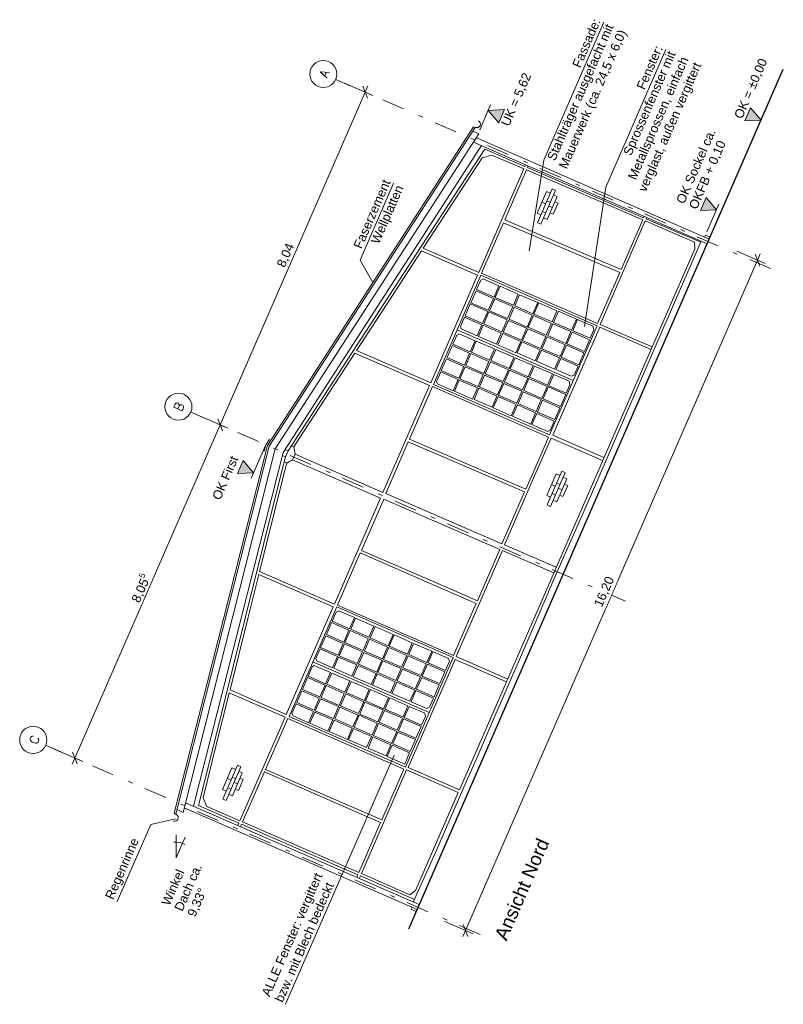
# Model space of a CAD drawing. Header units: metres. Extents: x -43 to 549, y 12 to 64.
# Tile 12 of 13: x 341 to 358, y 12 to 34. Entities that reach past the tile are written whole.
import ezdxf

# ---------------------------------------------------------------- set-up
doc = ezdxf.new("R2010")
doc.units = ezdxf.units.M
doc.header["$MEASUREMENT"] = 0
doc.linetypes.add('Achslinie 01', pattern=[1.166667, 0.5, -0.3, 0, -0.366667])
doc.linetypes.add('Wipeout_Contour', pattern=[1, 0, -1])
for name, color, linetype in [('00_Achsraster', 7, 'Continuous'), ('GBE_Beschriftung', 7, 'Continuous'), ('GBE_Dach', 7, 'Continuous'), ('GBE_Fen_Tuer', 7, 'Continuous'), ('GBE_Wand_Decke_tragend_Ansicht', 7, 'Continuous'), ('GBE_Wand_Decke_tragend_Schnitt', 7, 'Continuous'), ('NEU_GBE_Bemassung_fsa', 7, 'Continuous'), ('NEU_GBE_Hoehenkoten', 7, 'Continuous'), ('NEU_GBE_Holzbalken', 7, 'Continuous'), ('NEU_GBE_Regenrinne', 7, 'Continuous'), ('NEU_GBE_Sockel', 7, 'Continuous')]:
    doc.layers.add(name, color=color, linetype=linetype)
doc.styles.add('ERSTELLTER_STIL_1', font='txt')
doc.dimstyles.new('ERSTELLTER_STIL__1', dxfattribs={"dimtxt": 0.2, "dimasz": 0.190285, "dimexe": 0.18, "dimexo": 0.5, "dimgap": 0.09, "dimtad": 1, "dimzin": 0, "dimdsep": 46, "dimtxsty": 'ERSTELLTER_STIL_1', "dimblk": 'ARROWHEAD_6', "dimblk1": 'ARROWHEAD_6', "dimblk2": 'ARROWHEAD_6', "dimcen": 0.09, "dimclrd": 7, "dimclre": 7, "dimclrt": 7, "dimazin": 0, "dimtfac": 1, "dimtdec": 4, "dimtmove": 2, "dimatfit": 3, "dimfxl": 1, "dimtolj": 1, "dimtzin": 0, "dimarcsym": 0})
doc.dimstyles.new('ERSTELLTER_STIL__2', dxfattribs={"dimtxt": 0.2, "dimasz": 0.190285, "dimexe": 0.18, "dimexo": 0.5, "dimgap": 0.09, "dimtad": 1, "dimzin": 0, "dimdsep": 46, "dimtxsty": 'ERSTELLTER_STIL_1', "dimblk": 'ARROWHEAD_6', "dimblk1": 'ARROWHEAD_6', "dimblk2": 'ARROWHEAD_6', "dimcen": 0.09, "dimclrd": 8, "dimclre": 8, "dimclrt": 8, "dimazin": 0, "dimtfac": 1, "dimtdec": 4, "dimtmove": 0, "dimatfit": 3, "dimfxl": 1, "dimtolj": 1, "dimtzin": 0, "dimarcsym": 0})

# ---------------------------------------------------------------- blocks, each defined once
blk = doc.blocks.new('*D20', base_point=(383.397, 0))
at = {"layer": 'NEU_GBE_Bemassung_fsa', "color": 7, "linetype": 'Continuous', "lineweight": 13}
for p, q in [((357.104, 28.132), (356.474, 28.406)), ((350.463, 13.354), (356.932, 28.207)), ((356.984, 28.075), (356.88, 28.339)), ((356.932, 28.207), (356.992, 28.345)), ((350.635, 13.279), (350.005, 13.553)), ((350.403, 13.216), (350.463, 13.354)), ((350.411, 13.485), (350.515, 13.222))]:
    blk.add_line(p, q, dxfattribs=at)
at = {"color": 254, "linetype": 'Wipeout_Contour', "lineweight": 0, "ltscale": 1416.696685}
blk.add_wipeout([(353.537, 20.429), (353.845, 21.137), (353.583, 21.251), (353.275, 20.543)], dxfattribs=at).dxf.layer = 'NEU_GBE_Bemassung_fsa'
at = {"layer": 'NEU_GBE_Bemassung_fsa', "color": 7, "lineweight": 13, "insert": (353.515, 20.486), "char_height": 0.2, "attachment_point": 7, "rotation": 66.4651, "style": 'ERSTELLTER_STIL_1'}
blk.add_mtext('\\A1;{\\pql;\\fArial|b0|i0|c0|p34;16,20}', dxfattribs=at)
blk = doc.blocks.new('ARROWHEAD_6')
at = {"color": 0, "linetype": 'Continuous', "lineweight": 0}
for p, q in [((0, 0), (-1, 0)), ((-0.5, -0.5), (0.5, 0.5))]:
    blk.add_line(p, q, dxfattribs=at)
blk = doc.blocks.new('*D21', base_point=(383.397, 0))
at = {"layer": '00_Achsraster', "color": 8, "linetype": 'Continuous', "lineweight": 18}
for p, q in [((347.779, 32.128), (348.41, 31.853)), ((348.238, 31.928), (345.027, 24.556)), ((348.289, 31.796), (348.186, 32.06)), ((348.298, 32.066), (348.238, 31.928)), ((344.568, 24.756), (345.199, 24.481)), ((345.079, 24.424), (344.975, 24.688))]:
    blk.add_line(p, q, dxfattribs=at)
at = {"color": 254, "linetype": 'Wipeout_Contour', "lineweight": 0, "ltscale": 1390.631171}
blk.add_wipeout([(346.505, 27.973), (346.743, 28.519), (346.503, 28.624), (346.265, 28.077)], dxfattribs=at).dxf.layer = '00_Achsraster'
at = {"layer": '00_Achsraster', "color": 8, "lineweight": 18, "insert": (346.489, 28.013), "char_height": 0.2, "attachment_point": 7, "rotation": 66.4651, "style": 'ERSTELLTER_STIL_1'}
blk.add_mtext('\\A1;{\\pql;\\fArial|b0|i0|c0|p34;8,04}', dxfattribs=at)
blk = doc.blocks.new('*D22', base_point=(383.397, 0))
at = {"layer": '00_Achsraster', "color": 8, "linetype": 'Continuous', "lineweight": 18}
for p, q in [((345.079, 24.424), (344.975, 24.688)), ((345.027, 24.556), (341.811, 17.174)), ((341.353, 17.373), (341.984, 17.099)), ((341.76, 17.305), (341.863, 17.042)), ((341.811, 17.174), (341.751, 17.036))]:
    blk.add_line(p, q, dxfattribs=at)
at = {"color": 254, "linetype": 'Wipeout_Contour', "lineweight": 0, "ltscale": 1375.712131}
blk.add_wipeout([(343.272, 20.549), (343.55, 21.188), (343.31, 21.292), (343.032, 20.654)], dxfattribs=at).dxf.layer = '00_Achsraster'
at = {"layer": '00_Achsraster', "color": 8, "lineweight": 18, "insert": (343.291, 20.574), "char_height": 0.2, "attachment_point": 7, "rotation": 66.4651, "style": 'ERSTELLTER_STIL_1'}
blk.add_mtext('\\A1;{\\pql;\\fArial|b0|i0|c0|p34;8,05\\fArial|b0|i0|c0|p34;\\A1{\\H.66x;\\S5^  ;}}', dxfattribs=at)

msp = doc.modelspace()

# ---------------------------------------------------------------- hatches: boundary and pattern name
at = {"layer": 'NEU_GBE_Hoehenkoten', "linetype": 'Continuous', "lineweight": 100}
msp.add_hatch(color=7, dxfattribs=at).paths.add_polyline_path([(351.201, 31.253), (351.326, 31.542), (350.968, 31.526)])
at = {"layer": 'NEU_GBE_Hoehenkoten', "linetype": 'Continuous', "lineweight": 13}
for points in [[(356.651, 31.291), (356.776, 31.58), (357.009, 31.307)], [(355.666, 29.308), (355.791, 29.597), (356.024, 29.324)], [(345.536, 23.768), (345.41, 23.479), (345.769, 23.494)]]:
    msp.add_hatch(color=7, dxfattribs=at).paths.add_polyline_path(points)

# ---------------------------------------------------------------- linework, layer by layer
at = {"layer": '00_Achsraster', "color": 253, "linetype": 'Achslinie 01', "lineweight": 18, "true_color": 0x9f9f9f}
for p, q in [((357.216, 28.018), (347.589, 32.211)), ((354.005, 20.646), (344.378, 24.839)), ((350.789, 13.263), (341.162, 17.456))]:
    msp.add_line(p, q, dxfattribs=at)
at = {"layer": '00_Achsraster', "color": 253, "linetype": 'Continuous', "lineweight": 18, "true_color": 0x9f9f9f}
for centre in [(347.313, 32.331), (344.103, 24.959), (340.887, 17.576)]:
    msp.add_circle(centre, 0.3, dxfattribs=at)
at = {"layer": 'GBE_Beschriftung', "color": 7, "linetype": 'Continuous', "lineweight": 13}
for p, q in [((346.473, 11.716), (348.879, 17.239)), ((344.057, 14.962), (344.057, 15.471)), ((344.057, 14.962), (344.256, 15.42))]:
    msp.add_line(p, q, dxfattribs=at)
for points in [[(351.874, 28.416), (352.196, 30.425), (353.525, 33.477)], [(353.097, 26.734), (353.571, 29.826), (354.901, 32.878)], [(348.407, 27.709), (348.127, 28.203), (348.87, 29.909)], [(344.042, 15.829), (343.489, 15.697), (342.746, 13.991)]]:
    msp.add_lwpolyline(points, dxfattribs=at)
msp.add_arc((344.057, 14.962), 0.35, 58.0603, 99.1491, dxfattribs=at)
at = {"layer": 'GBE_Dach', "color": 251, "linetype": 'Continuous', "lineweight": 18, "true_color": 0x5f5f5f, "flags": 128}
for points in [[(346.039, 24.115), (346.12, 24.241)], [(346.039, 24.115), (346.002, 23.97)]]:
    msp.add_lwpolyline(points, dxfattribs=at)
at = {"layer": 'GBE_Fen_Tuer', "color": 7, "linetype": 'Continuous', "lineweight": 13}
for p, q in [((350.854, 27.789), (350.799, 27.762)), ((350.278, 26.662), (352.851, 25.542)), ((350.367, 26.681), (350.351, 26.734)), ((353.307, 26.663), (353.285, 26.744)), ((350.325, 26.574), (350.267, 26.542)), ((352.804, 25.632), (352.869, 25.657)), ((349.84, 25.465), (349.822, 25.519)), ((352.777, 25.445), (352.76, 25.523)), ((352.283, 24.41), (352.337, 24.434)), ((347.656, 20.436), (347.596, 20.409)), ((347.112, 19.223), (347.067, 19.195)), ((347.081, 19.308), (349.658, 18.186)), ((347.168, 19.328), (347.148, 19.381)), ((350.11, 19.322), (350.088, 19.381)), ((346.642, 18.108), (346.618, 18.163)), ((349.576, 18.097), (349.562, 18.166)), ((349.663, 18.297), (349.606, 18.27))]:
    msp.add_line(p, q, dxfattribs=at)
at = {"layer": 'GBE_Fen_Tuer', "color": 7, "linetype": 'Continuous', "lineweight": 13, "flags": 128}
for points in [[(350.805, 27.874), (349.751, 25.453), (352.326, 24.332), (353.38, 26.752)], [(350.968, 27.096), (351.083, 27.359), (350.696, 27.527), (350.582, 27.264)], [(351.524, 27.206), (351.632, 27.454), (351.231, 27.628), (351.123, 27.38)], [(351.396, 26.913), (351.511, 27.176), (351.11, 27.35), (350.996, 27.087)], [(351.954, 27.018), (352.062, 27.266), (351.662, 27.441), (351.554, 27.193)], [(350.841, 26.804), (350.955, 27.067), (350.569, 27.235), (350.455, 26.972)], [(351.269, 26.62), (351.383, 26.883), (350.983, 27.058), (350.869, 26.795)], [(351.827, 26.725), (351.941, 26.988), (351.541, 27.163), (351.427, 26.9)], [(352.381, 26.836), (352.489, 27.084), (352.088, 27.259), (351.98, 27.011)], [(352.812, 26.654), (352.92, 26.901), (352.52, 27.076), (352.412, 26.828)], [(351.7, 26.433), (351.814, 26.696), (351.414, 26.871), (351.299, 26.607)], [(352.253, 26.543), (352.368, 26.806), (351.967, 26.981), (351.853, 26.718)], [(351.148, 26.344), (351.256, 26.591), (350.856, 26.766), (350.748, 26.518)], [(352.126, 26.251), (352.24, 26.514), (351.84, 26.688), (351.726, 26.425)], [(352.685, 26.36), (352.799, 26.623), (352.399, 26.798), (352.284, 26.535)], [(351.102, 26.238), (350.994, 25.99), (350.594, 26.164), (350.702, 26.412)], [(351.579, 26.156), (351.687, 26.404), (351.287, 26.578), (351.179, 26.331)], [(352.557, 26.068), (352.672, 26.331), (352.272, 26.506), (352.157, 26.243)], [(353.098, 26.181), (353.212, 26.444), (352.826, 26.613), (352.711, 26.35)], [(350.554, 26.145), (350.439, 25.882), (350.053, 26.051), (350.168, 26.314)], [(351.535, 26.055), (351.427, 25.807), (351.026, 25.981), (351.134, 26.229)], [(352.005, 25.974), (352.113, 26.222), (351.713, 26.396), (351.605, 26.149)], [(352.437, 25.791), (352.545, 26.039), (352.144, 26.214), (352.037, 25.966)], [(352.97, 25.889), (353.085, 26.152), (352.698, 26.321), (352.584, 26.057)], [(350.427, 25.853), (350.312, 25.59), (349.926, 25.758), (350.041, 26.021)], [(350.982, 25.961), (350.867, 25.698), (350.467, 25.872), (350.581, 26.135)], [(351.96, 25.87), (351.852, 25.623), (351.452, 25.797), (351.56, 26.045)], [(350.854, 25.669), (350.74, 25.406), (350.339, 25.58), (350.454, 25.843)], [(351.414, 25.778), (351.3, 25.515), (350.899, 25.689), (351.014, 25.952)], [(351.84, 25.594), (351.725, 25.331), (351.325, 25.505), (351.439, 25.768)], [(352.39, 25.684), (352.282, 25.437), (351.882, 25.611), (351.99, 25.859)], [(350.727, 25.376), (350.619, 25.128), (350.218, 25.302), (350.326, 25.55)], [(351.287, 25.486), (351.172, 25.223), (350.772, 25.397), (350.887, 25.66)], [(352.27, 25.408), (352.155, 25.144), (351.755, 25.319), (351.869, 25.582)], [(351.159, 25.192), (351.051, 24.945), (350.651, 25.119), (350.759, 25.367)], [(351.712, 25.301), (351.598, 25.038), (351.197, 25.213), (351.312, 25.476)], [(352.682, 25.227), (352.568, 24.964), (352.181, 25.133), (352.296, 25.396)], [(351.585, 25.008), (351.477, 24.76), (351.076, 24.935), (351.184, 25.183)], [(352.142, 25.115), (352.028, 24.852), (351.628, 25.027), (351.742, 25.29)], [(352.555, 24.935), (352.44, 24.672), (352.054, 24.841), (352.168, 25.104)], [(352.015, 24.822), (351.907, 24.574), (351.506, 24.749), (351.614, 24.997)], [(347.609, 20.521), (346.553, 18.096), (349.13, 16.973), (350.186, 19.398)], [(347.766, 19.744), (347.881, 20.007), (347.494, 20.175), (347.38, 19.912)], [(348.321, 19.851), (348.429, 20.099), (348.028, 20.274), (347.92, 20.026)], [(348.751, 19.662), (348.859, 19.91), (348.458, 20.085), (348.35, 19.837)], [(347.639, 19.452), (347.753, 19.715), (347.367, 19.883), (347.253, 19.62)], [(348.193, 19.558), (348.308, 19.821), (347.907, 19.996), (347.793, 19.733)], [(349.176, 19.477), (349.284, 19.725), (348.883, 19.9), (348.775, 19.652)], [(348.066, 19.266), (348.18, 19.529), (347.78, 19.704), (347.665, 19.44)], [(348.623, 19.369), (348.738, 19.632), (348.337, 19.807), (348.223, 19.544)], [(349.606, 19.292), (349.714, 19.54), (349.314, 19.714), (349.206, 19.466)], [(348.496, 19.077), (348.61, 19.34), (348.21, 19.514), (348.095, 19.251)], [(349.048, 19.184), (349.163, 19.447), (348.762, 19.622), (348.648, 19.359)], [(349.478, 18.999), (349.593, 19.262), (349.193, 19.436), (349.078, 19.173)], [(347.945, 18.989), (348.053, 19.237), (347.653, 19.411), (347.545, 19.164)], [(348.375, 18.8), (348.483, 19.048), (348.083, 19.222), (347.975, 18.975)], [(348.921, 18.892), (349.035, 19.155), (348.635, 19.329), (348.52, 19.066)], [(349.892, 18.822), (350.007, 19.085), (349.62, 19.253), (349.506, 18.99)], [(347.898, 18.881), (347.79, 18.633), (347.39, 18.808), (347.498, 19.055)], [(348.8, 18.615), (348.908, 18.863), (348.508, 19.037), (348.4, 18.79)], [(349.351, 18.707), (349.466, 18.97), (349.065, 19.144), (348.951, 18.881)], [(347.351, 18.79), (347.236, 18.527), (346.85, 18.695), (346.964, 18.958)], [(347.778, 18.604), (347.663, 18.341), (347.263, 18.516), (347.377, 18.779)], [(348.33, 18.696), (348.222, 18.449), (347.822, 18.623), (347.93, 18.871)], [(349.231, 18.43), (349.339, 18.678), (348.938, 18.852), (348.83, 18.604)], [(349.765, 18.53), (349.88, 18.793), (349.493, 18.961), (349.379, 18.698)], [(347.223, 18.498), (347.109, 18.235), (346.723, 18.403), (346.837, 18.666)], [(348.209, 18.42), (348.095, 18.157), (347.695, 18.331), (347.809, 18.594)], [(348.756, 18.514), (348.648, 18.267), (348.248, 18.441), (348.356, 18.689)], [(347.65, 18.312), (347.536, 18.049), (347.135, 18.223), (347.25, 18.486)], [(348.636, 18.238), (348.521, 17.975), (348.121, 18.149), (348.235, 18.412)], [(349.187, 18.33), (349.079, 18.083), (348.679, 18.257), (348.787, 18.505)], [(347.523, 18.019), (347.415, 17.771), (347.014, 17.945), (347.122, 18.193)], [(348.082, 18.127), (347.968, 17.864), (347.567, 18.039), (347.682, 18.302)], [(348.508, 17.945), (348.394, 17.682), (347.994, 17.857), (348.108, 18.12)], [(349.067, 18.054), (348.952, 17.791), (348.552, 17.965), (348.666, 18.228)], [(347.954, 17.834), (347.846, 17.586), (347.446, 17.761), (347.554, 18.009)], [(348.94, 17.761), (348.825, 17.498), (348.425, 17.673), (348.539, 17.936)], [(349.479, 17.873), (349.364, 17.61), (348.978, 17.778), (349.092, 18.041)], [(348.381, 17.652), (348.273, 17.404), (347.873, 17.579), (347.981, 17.827)], [(349.352, 17.581), (349.237, 17.318), (348.851, 17.486), (348.965, 17.749)], [(348.812, 17.468), (348.704, 17.22), (348.304, 17.395), (348.412, 17.643)], [(349.224, 17.287), (349.116, 17.04), (348.73, 17.208), (348.837, 17.456)]]:
    msp.add_lwpolyline(points, close=True, dxfattribs=at)
for points in [[(350.799, 27.762), (350.709, 27.557), (351.096, 27.389), (351.204, 27.637), (350.854, 27.789)], [(350.367, 26.681), (350.72, 26.527), (350.828, 26.775), (350.442, 26.943), (350.351, 26.734)], [(353.285, 26.744), (352.947, 26.891), (352.839, 26.643), (353.225, 26.474), (353.307, 26.663)], [(350.325, 26.574), (350.675, 26.422), (350.567, 26.175), (350.18, 26.343), (350.267, 26.542)], [(352.869, 25.657), (352.958, 25.86), (352.571, 26.028), (352.463, 25.781), (352.804, 25.632)], [(349.822, 25.519), (349.913, 25.728), (350.299, 25.56), (350.191, 25.312), (349.84, 25.465)], [(352.777, 25.445), (352.695, 25.257), (352.308, 25.425), (352.416, 25.673), (352.76, 25.523)], [(352.283, 24.41), (351.933, 24.563), (352.041, 24.811), (352.427, 24.642), (352.337, 24.434)], [(347.596, 20.409), (347.508, 20.206), (347.894, 20.037), (348.002, 20.285), (347.656, 20.436)], [(347.168, 19.328), (347.518, 19.175), (347.626, 19.423), (347.24, 19.591), (347.148, 19.381)], [(350.088, 19.381), (349.741, 19.531), (349.634, 19.283), (350.02, 19.115), (350.11, 19.322)], [(347.112, 19.223), (347.471, 19.067), (347.363, 18.819), (346.977, 18.988), (347.067, 19.195)], [(349.663, 18.297), (349.752, 18.501), (349.366, 18.669), (349.258, 18.421), (349.606, 18.27)], [(346.618, 18.163), (346.709, 18.373), (347.096, 18.205), (346.988, 17.957), (346.642, 18.108)], [(349.576, 18.097), (349.491, 17.902), (349.105, 18.07), (349.213, 18.318), (349.562, 18.166)]]:
    msp.add_lwpolyline(points, dxfattribs=at)
at = {"layer": 'GBE_Wand_Decke_tragend_Ansicht', "color": 7, "linetype": 'Continuous', "lineweight": 13}
for p, q in [((350.64, 30.822), (355.816, 28.567)), ((350.703, 30.92), (355.862, 28.673)), ((344.262, 16.18), (349.439, 13.925)), ((344.234, 16.067), (349.393, 13.82))]:
    msp.add_line(p, q, dxfattribs=at)
at = {"layer": 'GBE_Wand_Decke_tragend_Ansicht', "color": 8, "linetype": 'Continuous', "lineweight": 18}
for p, q in [((350.325, 29.804), (350.888, 30.669)), ((350.888, 30.669), (351.779, 30.281)), ((350.375, 29.774), (350.834, 30.477)), ((351.047, 30.536), (350.834, 30.477)), ((351.047, 30.536), (351.756, 30.228)), ((350.757, 27.934), (351.756, 30.228)), ((351.332, 29.1), (351.814, 30.205)), ((351.779, 30.281), (351.795, 30.318)), ((351.814, 30.205), (354.391, 29.103)), ((351.837, 30.259), (351.852, 30.294)), ((351.837, 30.259), (354.409, 29.144)), ((348.463, 26.946), (350.325, 29.804)), ((349.526, 28.47), (350.375, 29.774)), ((350.818, 27.919), (351.305, 29.037)), ((351.305, 29.037), (353.882, 27.935)), ((351.332, 29.1), (353.909, 27.997)), ((353.446, 26.784), (354.446, 29.081)), ((353.909, 27.997), (354.391, 29.103)), ((354.409, 29.144), (354.422, 29.174)), ((355.539, 28.605), (354.446, 29.081)), ((354.464, 29.121), (354.476, 29.151)), ((355.675, 28.607), (354.464, 29.121)), ((355.544, 28.459), (355.539, 28.605)), ((348.513, 26.914), (349.49, 28.414)), ((349.49, 28.414), (350.731, 27.874)), ((349.526, 28.47), (350.757, 27.934)), ((353.546, 23.873), (355.544, 28.459)), ((353.388, 26.8), (353.882, 27.935)), ((349.692, 25.489), (350.731, 27.874)), ((350.818, 27.919), (353.388, 26.8)), ((346.726, 24.28), (348.463, 26.946)), ((348.05, 26.204), (348.513, 26.914)), ((352.394, 24.327), (353.436, 26.722)), ((353.436, 26.722), (354.572, 26.227)), ((353.446, 26.784), (354.596, 26.283)), ((348.05, 26.204), (349.692, 25.489)), ((346.779, 24.254), (348.012, 26.145)), ((348.012, 26.145), (349.664, 25.426)), ((348.635, 23.061), (349.664, 25.426)), ((349.222, 24.238), (349.731, 25.406)), ((349.731, 25.406), (352.302, 24.286)), ((346.532, 23.981), (346.726, 24.28)), ((346.66, 24.07), (346.779, 24.254)), ((349.222, 24.238), (351.13, 23.418)), ((351.973, 23.529), (352.302, 24.286)), ((352.045, 23.543), (352.36, 24.264)), ((352.36, 24.264), (353.501, 23.769)), ((352.394, 24.327), (353.529, 23.833)), ((346.605, 24.094), (346.66, 24.07)), ((346.686, 23.91), (346.66, 24.07)), ((348.699, 23.037), (349.196, 24.179)), ((351.013, 23.396), (349.196, 24.179)), ((346.397, 23.535), (346.475, 23.846)), ((346.631, 23.784), (346.502, 23.71)), ((346.686, 23.91), (346.631, 23.784)), ((346.631, 23.784), (348.582, 22.934)), ((346.686, 23.91), (348.635, 23.061)), ((351.372, 18.864), (353.546, 23.873)), ((346.447, 23.734), (346.502, 23.71)), ((346.455, 23.522), (346.502, 23.71)), ((345.585, 20.276), (346.397, 23.535)), ((345.901, 21.301), (346.455, 23.522)), ((351.772, 23.069), (351.013, 23.396)), ((351.13, 23.418), (351.799, 23.13)), ((351.33, 21.9), (352.045, 23.543)), ((351.799, 23.13), (351.973, 23.529)), ((347.559, 20.585), (348.582, 22.934)), ((348.156, 21.776), (348.65, 22.91)), ((348.65, 22.91), (351.221, 21.791)), ((348.699, 23.037), (351.271, 21.917)), ((351.271, 21.917), (351.772, 23.069)), ((351.33, 21.9), (352.471, 21.403)), ((347.627, 20.563), (348.13, 21.717)), ((348.13, 21.717), (350.016, 20.895)), ((348.156, 21.776), (349.952, 20.994)), ((350.544, 20.081), (351.281, 21.773)), ((350.727, 20.657), (351.221, 21.791)), ((351.281, 21.773), (352.416, 21.278)), ((345.641, 20.262), (345.886, 21.242)), ((345.886, 21.242), (347.531, 20.526)), ((345.903, 21.306), (347.559, 20.585)), ((349.952, 20.994), (350.727, 20.657)), ((350.016, 20.895), (350.701, 20.597)), ((346.492, 18.14), (347.531, 20.526)), ((347.627, 20.563), (350.198, 19.443)), ((350.503, 20.144), (350.701, 20.597)), ((344.797, 17.119), (345.585, 20.276)), ((345.247, 18.682), (345.641, 20.262)), ((350.198, 19.443), (350.503, 20.144)), ((350.256, 19.42), (350.544, 20.081)), ((350.256, 19.42), (351.398, 18.923)), ((349.193, 16.965), (350.236, 19.36)), ((350.236, 19.36), (351.372, 18.864)), ((350.329, 16.47), (351.372, 18.864)), ((344.854, 17.107), (345.231, 18.618)), ((345.231, 18.618), (346.466, 18.08)), ((345.247, 18.682), (346.492, 18.14)), ((345.466, 15.784), (346.466, 18.08)), ((346.034, 16.923), (346.526, 18.051)), ((346.526, 18.051), (349.099, 16.93)), ((344.549, 16.121), (344.797, 17.119)), ((344.65, 16.292), (344.854, 17.107)), ((345.526, 15.757), (346.009, 16.866)), ((348.583, 15.745), (346.009, 16.866)), ((348.608, 15.802), (346.034, 16.923)), ((348.156, 14.612), (349.158, 16.911)), ((348.608, 15.802), (349.099, 16.93)), ((349.158, 16.911), (350.301, 16.413)), ((349.193, 16.965), (350.329, 16.47)), ((349.354, 14.238), (350.301, 16.413)), ((344.734, 16.102), (344.65, 16.292)), ((344.549, 16.121), (345.443, 15.732)), ((344.734, 16.102), (345.466, 15.784)), ((345.419, 15.676), (345.443, 15.732)), ((345.526, 15.757), (348.1, 14.636)), ((348.1, 14.636), (348.583, 15.745)), ((345.48, 15.65), (345.504, 15.705)), ((345.504, 15.705), (348.078, 14.584)), ((348.053, 14.529), (348.078, 14.584)), ((348.109, 14.504), (348.134, 14.56)), ((348.134, 14.56), (349.33, 14.039)), ((348.156, 14.612), (349.23, 14.144)), ((349.23, 14.144), (349.354, 14.238))]:
    msp.add_line(p, q, dxfattribs=at)
at = {"layer": 'GBE_Wand_Decke_tragend_Ansicht', "color": 253, "linetype": 'Continuous', "lineweight": 18, "true_color": 0x9f9f9f}
for p, q in [((352.051, 29.248), (352.26, 29.728)), ((352.056, 29.037), (352.381, 29.786)), ((352.128, 29.006), (352.454, 29.754)), ((352.26, 29.728), (352.341, 29.693)), ((352.381, 29.786), (352.454, 29.754)), ((352.158, 29.493), (352.238, 29.457)), ((352.266, 29.52), (352.339, 29.489)), ((352.269, 29.11), (352.49, 29.618)), ((352.406, 29.226), (352.512, 29.47)), ((352.41, 29.652), (352.49, 29.618)), ((352.439, 29.501), (352.512, 29.47)), ((352.051, 29.248), (352.132, 29.213)), ((352.165, 29.288), (352.237, 29.257)), ((352.303, 29.408), (352.383, 29.373)), ((352.333, 29.258), (352.406, 29.226)), ((352.056, 29.037), (352.128, 29.006)), ((352.189, 29.145), (352.269, 29.11)), ((352.265, 22.992), (352.474, 23.473)), ((352.269, 22.781), (352.595, 23.53)), ((352.342, 22.75), (352.668, 23.498)), ((352.474, 23.473), (352.555, 23.437)), ((352.483, 22.854), (352.704, 23.362)), ((352.595, 23.53), (352.668, 23.498)), ((352.624, 23.397), (352.704, 23.362)), ((352.371, 23.237), (352.452, 23.201)), ((352.48, 23.264), (352.552, 23.233)), ((352.517, 23.152), (352.597, 23.117)), ((352.62, 22.97), (352.726, 23.214)), ((352.653, 23.246), (352.726, 23.214)), ((352.265, 22.992), (352.346, 22.957)), ((352.379, 23.032), (352.451, 23.001)), ((352.547, 23.002), (352.62, 22.97)), ((352.269, 22.781), (352.342, 22.75)), ((352.403, 22.889), (352.483, 22.854)), ((345.08, 16.475), (345.29, 16.955)), ((345.085, 16.264), (345.411, 17.012)), ((345.158, 16.233), (345.484, 16.981)), ((345.29, 16.955), (345.371, 16.92)), ((345.298, 16.337), (345.519, 16.844)), ((345.411, 17.012), (345.484, 16.981)), ((345.439, 16.879), (345.519, 16.844)), ((345.187, 16.719), (345.268, 16.684)), ((345.295, 16.747), (345.368, 16.716)), ((345.333, 16.635), (345.413, 16.6)), ((345.435, 16.453), (345.541, 16.697)), ((345.469, 16.728), (345.541, 16.697)), ((345.08, 16.475), (345.161, 16.44)), ((345.194, 16.515), (345.267, 16.483)), ((345.218, 16.371), (345.298, 16.337)), ((345.363, 16.485), (345.435, 16.453)), ((345.085, 16.264), (345.158, 16.233))]:
    msp.add_line(p, q, dxfattribs=at)
at = {"layer": 'GBE_Wand_Decke_tragend_Ansicht', "color": 8, "linetype": 'Continuous', "lineweight": 18, "flags": 128}
msp.add_lwpolyline([(349.307, 13.983), (349.803, 15.097), (350.425, 16.53), (350.697, 17.14), (351.111, 18.1), (351.734, 19.526), (352.51, 21.339), (353.222, 22.953), (354.436, 25.754), (355.683, 28.625)], dxfattribs=at)
at = {"layer": 'GBE_Wand_Decke_tragend_Schnitt', "color": 7, "linetype": 'Continuous', "lineweight": 25}
msp.add_line((349.204, 13.386), (357.503, 32.44), dxfattribs=at)
at = {"layer": 'NEU_GBE_Hoehenkoten', "color": 7, "linetype": 'Continuous', "lineweight": 13}
for p, q in [((350.78, 31.095), (351.02, 31.647)), ((355.812, 28.836), (356.077, 29.445)), ((346.039, 24.115), (345.716, 23.374))]:
    msp.add_line(p, q, dxfattribs=at)
at = {"layer": 'NEU_GBE_Hoehenkoten', "color": 7, "linetype": 'Continuous', "lineweight": 13, "flags": 128}
for points in [[(351.201, 31.253), (351.326, 31.542), (350.968, 31.526)], [(356.651, 31.291), (356.776, 31.58), (357.009, 31.307)], [(355.666, 29.308), (355.791, 29.597), (356.024, 29.324)], [(345.536, 23.768), (345.41, 23.479), (345.769, 23.494)]]:
    msp.add_lwpolyline(points, close=True, dxfattribs=at)
at = {"layer": 'NEU_GBE_Holzbalken', "color": 8, "linetype": 'Continuous', "lineweight": 18}
for p, q in [((350.637, 31.163), (346.076, 24.099)), ((350.674, 31.147), (346.113, 24.083)), ((350.675, 31.146), (350.637, 31.163)), ((344.01, 15.949), (346.076, 24.099)), ((344.047, 15.933), (346.113, 24.083)), ((344.049, 15.932), (344.01, 15.949))]:
    msp.add_line(p, q, dxfattribs=at)
at = {"layer": 'NEU_GBE_Holzbalken', "color": 7, "linetype": 'Continuous', "lineweight": 18}
for p, q in [((350.757, 31.003), (346.25, 24.023)), ((350.757, 31.003), (350.619, 31.063)), ((350.814, 30.746), (346.425, 23.947)), ((344.209, 15.97), (346.25, 24.023)), ((344.437, 16.104), (346.425, 23.947)), ((344.209, 15.97), (344.072, 16.03))]:
    msp.add_line(p, q, dxfattribs=at)
at = {"layer": 'NEU_GBE_Holzbalken', "color": 253, "linetype": 'Continuous', "lineweight": 18, "true_color": 0x9f9f9f, "flags": 128}
msp.add_lwpolyline([(346.406, 23.875), (346.473, 23.846), (346.532, 23.981), (346.465, 24.01)], dxfattribs=at)
at = {"layer": 'NEU_GBE_Regenrinne', "color": 7, "linetype": 'Continuous', "lineweight": 13}
for p, q in [((350.688, 31.147), (350.675, 31.146)), ((344.057, 15.922), (344.049, 15.932))]:
    msp.add_line(p, q, dxfattribs=at)
for centre in [(350.714, 31.221), (344.021, 15.852)]:
    msp.add_arc(centre, 0.0785, 250.6792, 62.251, dxfattribs=at)
at = {"layer": 'NEU_GBE_Sockel', "color": 253, "linetype": 'Continuous', "lineweight": 18, "true_color": 0x9f9f9f}
for p, q in [((355.78, 28.763), (355.76, 28.717)), ((355.78, 28.763), (355.882, 28.718)), ((349.262, 13.823), (349.282, 13.869)), ((349.262, 13.823), (349.373, 13.775))]:
    msp.add_line(p, q, dxfattribs=at)

# ---------------------------------------------------------------- texts
at = {"layer": '00_Achsraster', "color": 251, "linetype": 'Continuous', "lineweight": 18, "true_color": 0x5f5f5f, "insert": (341.041, 17.62), "char_height": 0.2, "attachment_point": 9, "rotation": 66.4651}
msp.add_mtext('\\A1;{\\pqr;\\Ftxt.shx;C}', dxfattribs=at)
at = {"layer": 'GBE_Beschriftung', "color": 7, "linetype": 'Continuous', "lineweight": 13, "char_height": 0.2, "rotation": 66.4651, "style": 'ERSTELLTER_STIL_1'}
for s, insert, width, attachment_point, line_spacing_factor in [('\\A1;{\\pqr;\\fArial|b0|i0|c0|p34;Fassade:\\P\\pqr;\\fArial|b0|i0|c0|p34;Stahlträger ausgefacht mit Mauerwerk (ca. 24,5 x 6,0)}', (353.279, 33.585), 3.32054, 3, 0.931819), ('\\A1;{\\pqr;\\fArial|b0|i0|c0|p34;Fenster:\\P\\pqr;\\fArial|b0|i0|c0|p34;Sprossenfenster mit Metallsprossen, einfach verglast, außen vergittert}', (354.654, 32.986), 3.32054, 3, 0.932314), ('\\A1;{\\pql;\\fArial|b0|i0|c0|p34;Winkel Dach ca. 9,33°}', (343.722, 13.964), 1.54864, 1, 0.931305)]:
    msp.add_mtext(s, dxfattribs=dict(at, insert=insert, width=width, attachment_point=attachment_point, line_spacing_factor=line_spacing_factor))
at = {"layer": 'GBE_Beschriftung', "color": 7, "linetype": 'Continuous', "lineweight": 13, "insert": (342.473, 14.101), "char_height": 0.2, "attachment_point": 1, "rotation": 66.4651, "style": 'ERSTELLTER_STIL_1'}
msp.add_mtext('\\A1;{\\pql;\\fArial|b0|i0|c0|p34;Regenrinne}', dxfattribs=at)
at = {"layer": 'GBE_Beschriftung', "color": 7, "linetype": 'Continuous', "lineweight": 13, "insert": (345.939, 11.949), "char_height": 0.2, "attachment_point": 1, "rotation": 66.4651, "line_spacing_factor": 0.942688, "style": 'ERSTELLTER_STIL_1'}
msp.add_mtext('\\A1;{\\pql;\\fArial|b0|i0|c0|p34;ALLE Fenster: vergittert\\P\\pql;\\fArial|b0|i0|c0|p34;bzw. mit Blech bedeckt}', dxfattribs=at)
at = {"layer": 'NEU_GBE_Hoehenkoten', "color": 7, "linetype": 'Continuous', "lineweight": 100, "char_height": 0.2, "attachment_point": 1, "rotation": 66.4651, "style": 'ERSTELLTER_STIL_1'}
for s, insert in [('\\A1;{\\pql;\\fArial|b0|i0|c0|p34;OK = \\fArial|b0|i0|c0|p34;±\\fArial|b0|i0|c0|p34;0,00}', (356.404, 31.399)), ('\\A1;{\\pql;\\fArial|b0|i0|c0|p34;UK = \\fArial|b0|i0|c0|p34;5,62}', (351.242, 31.235))]:
    msp.add_mtext(s, dxfattribs=dict(at, insert=insert))
at = {"layer": 'NEU_GBE_Hoehenkoten', "color": 7, "linetype": 'Continuous', "lineweight": 100, "insert": (355.121, 29.517), "char_height": 0.2, "attachment_point": 1, "rotation": 66.4651, "line_spacing_factor": 0.921249, "style": 'ERSTELLTER_STIL_1'}
msp.add_mtext('\\A1;{\\pql;\\fArial|b0|i0|c0|p34;OK Sockel ca.\\P\\pql;\\fArial|b0|i0|c0|p34;OKFB + 0,10}', dxfattribs=at)

# ---------------------------------------------------------------- next in the draw order: dimensions: what is measured, and where the dimension line sits
at = {"layer": '00_Achsraster', "color": 8, "linetype": 'Continuous', "lineweight": 18}
dim = msp.add_linear_dim(base=(345.027, 24.556), p1=(347.589, 32.211), p2=(344.378, 24.839), angle=246.4651, dimstyle='ERSTELLTER_STIL__2', dxfattribs=at)
dim.commit()
dim.dimension.update_dxf_attribs({"geometry": '*D21', "text_midpoint": (346.507, 28.305), "dimtype": 160, "text_rotation": 66.4651})
at = {"layer": 'NEU_GBE_Bemassung_fsa', "color": 7, "linetype": 'Continuous', "lineweight": 13}
dim = msp.add_linear_dim(base=(356.932, 28.207), p1=(349.393, 13.82), p2=(355.862, 28.673), angle=66.4651, dimstyle='ERSTELLTER_STIL__1', dxfattribs=at)
dim.commit()
dim.dimension.update_dxf_attribs({"geometry": '*D20', "text_midpoint": (353.564, 20.849), "dimtype": 160, "text_rotation": 66.4651})

# ---------------------------------------------------------------- next in the draw order: texts
at = {"layer": '00_Achsraster', "color": 251, "linetype": 'Continuous', "lineweight": 18, "true_color": 0x5f5f5f, "insert": (347.454, 32.372), "char_height": 0.2, "attachment_point": 9, "rotation": 66.4651}
msp.add_mtext('\\A1;{\\pqr;\\Ftxt.shx;A}', dxfattribs=at)
at = {"layer": 'GBE_Beschriftung', "color": 7, "linetype": 'Continuous', "lineweight": 13, "insert": (348.624, 30.017), "char_height": 0.2, "width": 1.86305, "attachment_point": 3, "rotation": 66.4651, "line_spacing_factor": 0.939991, "style": 'ERSTELLTER_STIL_1'}
msp.add_mtext('\\A1;{\\pqr;\\fArial|b0|i0|c0|p34;Faserzement Wellplatten}', dxfattribs=at)
at = {"layer": 'GBE_Beschriftung', "color": 7, "linetype": 'Continuous', "lineweight": 100, "insert": (351.095, 13.227), "char_height": 0.3, "attachment_point": 1, "rotation": 66.4651, "style": 'ERSTELLTER_STIL_1'}
msp.add_mtext('\\A1;{\\pql;\\fArial|b0|i0|c0|p34;Ansicht Nord}', dxfattribs=at)

# ---------------------------------------------------------------- next in the draw order: dimensions: what is measured, and where the dimension line sits
at = {"layer": '00_Achsraster', "color": 8, "linetype": 'Continuous', "lineweight": 18}
dim = msp.add_linear_dim(base=(341.811, 17.174), p1=(344.378, 24.839), p2=(341.162, 17.456), angle=246.4651, dimstyle='ERSTELLTER_STIL__2', dxfattribs=at)
dim.commit()
dim.dimension.update_dxf_attribs({"geometry": '*D22', "text_midpoint": (343.373, 21.109), "dimtype": 160, "text_rotation": 66.4651})

# ---------------------------------------------------------------- next in the draw order: texts
at = {"layer": '00_Achsraster', "color": 251, "linetype": 'Continuous', "lineweight": 18, "true_color": 0x5f5f5f, "insert": (344.243, 25), "char_height": 0.2, "attachment_point": 9, "rotation": 66.4651}
msp.add_mtext('\\A1;{\\pqr;\\Ftxt.shx;B}', dxfattribs=at)
at = {"layer": 'NEU_GBE_Hoehenkoten', "color": 7, "linetype": 'Continuous', "lineweight": 100, "insert": (345.253, 23.891), "char_height": 0.2, "attachment_point": 3, "rotation": 66.4651, "style": 'ERSTELLTER_STIL_1'}
msp.add_mtext('\\A1;{\\pqr;\\fArial|b0|i0|c0|p34;OK First}', dxfattribs=at)

doc.saveas('drawing.dxf')
